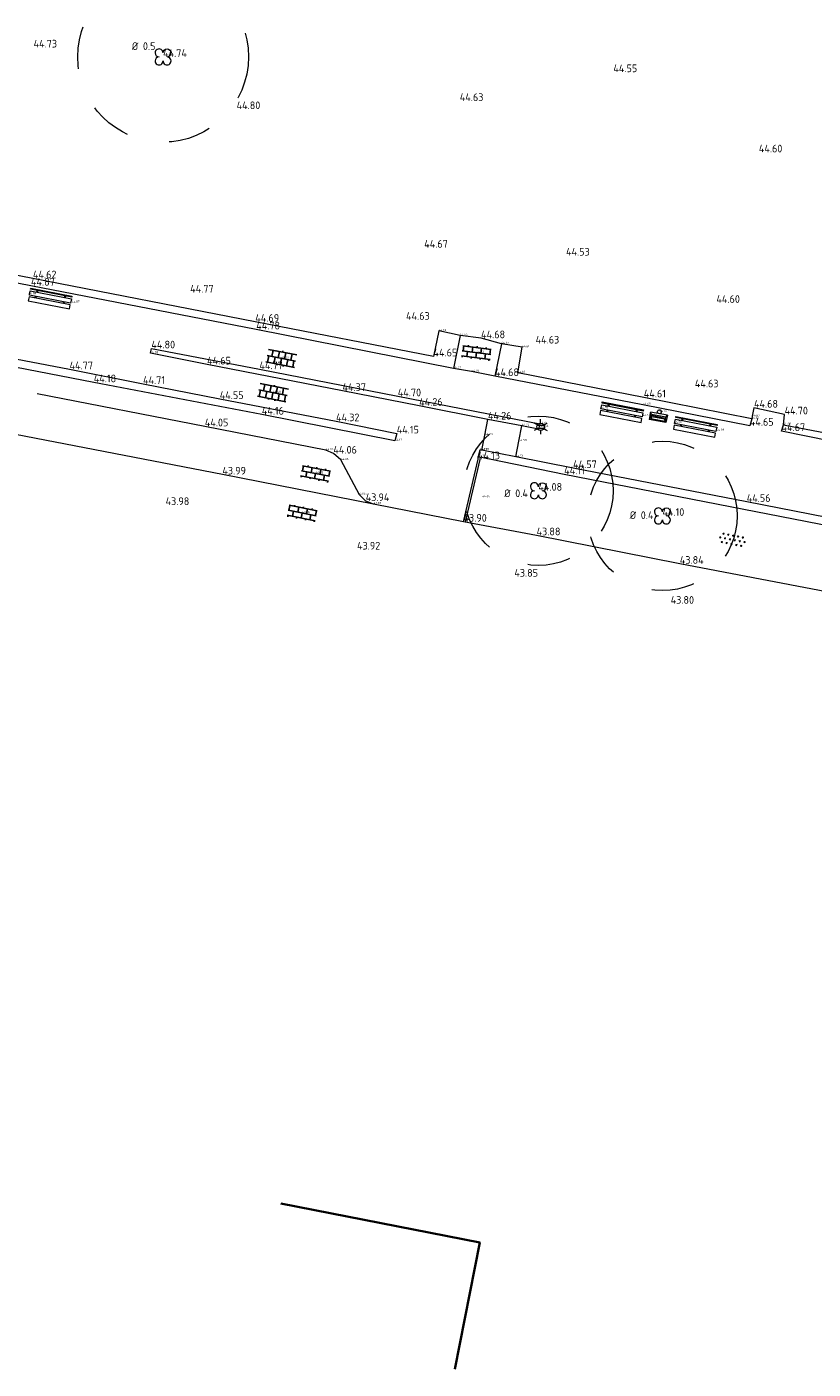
# Model space of a CAD drawing. Header units: metres. Extents: x 186395 to 186519, y 444379 to 444517.
# Tile 2 of 6: x 186421 to 186458, y 444379 to 444442. Entities that reach past the tile are written whole.
import ezdxf
from ezdxf.enums import TextEntityAlignment as Align

# ---------------------------------------------------------------- set-up
doc = ezdxf.new("R2010")
doc.units = ezdxf.units.M
for name, pattern in [('VH-OPSLUITBAND-SO', [10, 4, -2, 2, -2]), ('VH-RIJWIELPADBAND-SO', [20, 8, -2, 2, -2, 0, -2, 2, -2]), ('ZZ-HIDDEN-SO', [4, 2, -2])]:
    doc.linetypes.add(name, pattern=pattern)
doc.layers.get('0').update_dxf_attribs({"lineweight": 25})
for name, color, linetype, lineweight in [('B-ME-GR-BOOM_BOOMKRUIN-S', 94, 'Continuous', 18), ('B-ME-GR-BOOM_KRUIN-G', 94, 'ZZ-HIDDEN-SO', 13), ('B-ME-GR-PLANTSOEN-S', 84, 'Continuous', 18), ('B-ME-IE-MEUBILAIR_WEGMEUBILAIR_AFVALBAK-S', 7, 'Continuous', 18), ('B-ME-IE-MEUBILAIR_WEGMEUBILAIR_LICHTMAST-S', 7, 'Continuous', 18), ('B-ME-IE-MEUBILAIR_WEGMEUBILAIR_ZITBANK-S', 7, 'Continuous', 18), ('B-ME-IE-TERREINAFSCHEIDING_KUNSTMATIG_MUUR-G', 10, 'IE-TERREINAFSCHEIDING_KUNSTMATIG-SO', 18), ('B-ME-OG-BEBOUWING_HOOFDGEBOUW-G', 7, 'Continuous', 35), ('B-ME-OG-WEG_VOETPAD_TRAP-G', 7, 'Continuous', 18), ('B-ME-VH-KANTOPSLUITING_ACHTERKANTBAND-G', 250, 'Continuous', 13), ('B-ME-VH-KANTOPSLUITING_OPSLUITBAND_100-G', 150, 'VH-OPSLUITBAND-SO', 18), ('B-ME-VH-KANTOPSLUITING_RIJWIELPADBAND-G', 10, 'VH-RIJWIELPADBAND-SO', 18), ('B-ME-VH-KANTVERHARDING_TEGEL-G', 252, 'Continuous', 18), ('B-ME-VH-KLINKERS-G', 252, 'Continuous', 18), ('B-ME-VH-KLINKERS-S', 252, 'Continuous', 25), ('B-ME-VH-OPENVERHARDING_TEGEL-S', 252, 'Continuous', 25)]:
    doc.layers.add(name, color=color, linetype=linetype, lineweight=lineweight)
doc.layers.add('X-XX-AL-HOOGTELABEL_VERBORGEN-T18', color=2, linetype='Continuous', lineweight=18, plot=False)
for name, color, linetype in [('X-XX-AL-MEETPUNT_DATA_HOOGTE-T18', 150, 'Continuous'), ('X-XX-GR-BOOM_HOOGTE-T', 94, 'Continuous'), ('X-XX-GR-BOOM_KRUINBREEDTE-T', 94, 'Continuous'), ('X-XX-GR-BOOM_SOORT-T', 94, 'Continuous'), ('X-XX-GR-BOOM_STAMDIAMETER-T', 94, 'Continuous')]:
    doc.layers.add(name, color=color, linetype=linetype)
doc.styles.add('NLCS-ISO', font='NLCS-ISO.ttf')
doc.styles.add('NLCS-ISO-ANNOTATIVE-T18', font='NLCS-ISO.ttf', dxfattribs={"height": 1.8})
doc.styles.add('NLCS-ISO-M200-T18', font='NLCS-ISO.ttf', dxfattribs={"height": 0.36})
doc.linetypes.add('IE-TERREINAFSCHEIDING_KUNSTMATIG-SO', pattern='A,4,[82,NLCS.SHX,S=0.75,R=90,X=0,Y=0],4,-2', length=10)

# ---------------------------------------------------------------- blocks, each defined once
blk = doc.blocks.new('SGR-BOOM_GBKN_BESCHRIJVING-SO')
for centre, major_axis, start_param, end_param in [((-0.94, 0.94), (-0.663, 0.663), 0.785398, 2.356194), ((-0.94, 0.94), (0.663, 0.663), 5.497787, 8.63938), ((-0.94, -0.94), (0.663, 0.663), 0.785398, 2.356194), ((0.94, 0.94), (0.663, 0.663), 3.926991, 5.497787), ((-0.94, -0.94), (-0.663, 0.663), 0.785398, 3.926991), ((0.94, -0.94), (0.663, 0.663), 2.356194, 5.497787), ((0.94, -0.94), (-0.663, 0.663), 3.926991, 5.497787)]:
    blk.add_ellipse(centre, major_axis=major_axis, ratio=1, start_param=start_param, end_param=end_param)
at = {"extrusion": (0, 0, -1)}
blk.add_ellipse((0.94, 0.94), major_axis=(0.663, 0.663), ratio=1, start_param=3.926991, end_param=7.068583, dxfattribs=at)
at = {"layer": 'X-XX-GR-BOOM_HOOGTE-T', "ltscale": 0.1, "style": 'NLCS-ISO'}
blk.add_attdef('HOOGTE', text='', height=1.8, dxfattribs=at).set_placement((0.28, 3.67), align=Align.MIDDLE_RIGHT)
at = {"layer": 'X-XX-GR-BOOM_KRUINBREEDTE-T', "ltscale": 0.1, "style": 'NLCS-ISO'}
blk.add_attdef('KRUINBREEDTE', text='', height=1.8, dxfattribs=at).set_placement((0.28, 5.67), align=Align.MIDDLE_RIGHT)
at = {"layer": 'X-XX-GR-BOOM_SOORT-T', "ltscale": 0.1, "style": 'NLCS-ISO'}
blk.add_attdef('SOORT', text='', height=1.8, dxfattribs=at).set_placement((0.28, 9.69), align=Align.MIDDLE_RIGHT)
at = {"layer": 'X-XX-GR-BOOM_STAMDIAMETER-T', "ltscale": 0.1, "style": 'NLCS-ISO'}
blk.add_attdef('STAMDIAMETER', text='', height=1.8, dxfattribs=at).set_placement((0.28, 7.68), align=Align.MIDDLE_RIGHT)
blk = doc.blocks.new('B-SIE-WEG_LICHTMAST-SO')
at = {"color": 0, "linetype": 'ByBlock', "lineweight": -2}
for points in [[(-0.76, 0.44), (-1.52, 0.87)], [(-0.8, 0.35), (0.8, 0.35)], [(0, 0.87), (0, 1.75)], [(0.76, 0.44), (1.52, 0.87)], [(-0.76, -0.44), (-1.52, -0.88)], [(-0.8, -0.35), (0.8, -0.35)], [(0, -0.88), (0, -1.75)], [(0.76, -0.44), (1.52, -0.88)]]:
    blk.add_lwpolyline(points, dxfattribs=at)
blk.add_circle((0, 0), 0.875, dxfattribs=at)
at = {"color": 0, "linetype": 'ByBlock', "lineweight": -2, "style": 'NLCS-ISO-ANNOTATIVE-T18'}
blk.add_attdef('SYMBOOL', (2.5, -2.5), '', height=1.8, dxfattribs=at)
blk = doc.blocks.new('SVH-TEGEL-SO')
for p, q in [((-3.39, 1.5), (3.39, 1.5)), ((-3.39, 0), (3.39, 0)), ((-3, 0), (-3, -1.5)), ((-2.25, 1.5), (-2.25, 0)), ((-1.5, 1.62), (-1.5, 1.5)), ((-1.5, 0), (-1.5, -1.5)), ((-0.75, 1.5), (-0.75, 0)), ((0, 1.81), (0, 1.5)), ((0, 0), (0, -1.5)), ((0.75, 1.5), (0.75, 0)), ((1.5, 1.62), (1.5, 1.5)), ((1.5, 0), (1.5, -1.5)), ((2.25, 1.5), (2.25, 0)), ((3, 0), (3, -1.5)), ((-3.39, -1.5), (3.39, -1.5)), ((-0.75, -1.5), (-0.75, -1.77)), ((0.75, -1.5), (0.75, -1.77))]:
    blk.add_line(p, q)
blk = doc.blocks.new('SVH-KLKR_KLINKERS-SO')
at = {"color": 0}
for p, q in [((-3.35, 1.2), (3.35, 1.2)), ((-3.35, 0), (3.35, 0)), ((-3.15, 1.2), (-3.15, 0)), ((-2.1, 1.5), (-2.1, 1.2)), ((-2.1, 0), (-2.1, -1.2)), ((-1.05, 1.2), (-1.05, 0)), ((0, 1.5), (0, 1.2)), ((0, 0), (0, -1.2)), ((1.05, 1.2), (1.05, 0)), ((2.1, 1.5), (2.1, 1.2)), ((2.1, 0), (2.1, -1.2)), ((3.15, 1.2), (3.15, 0)), ((-3.35, -1.2), (3.35, -1.2)), ((-3.15, -1.2), (-3.15, -1.5)), ((-1.05, -1.2), (-1.05, -1.5)), ((1.05, -1.2), (1.05, -1.5)), ((3.15, -1.2), (3.15, -1.5))]:
    blk.add_line(p, q, dxfattribs=at)
blk = doc.blocks.new('SIE-WEG_AFVALBAK_01-SO')
for p, q in [((2, -0.45), (-2, -0.45)), ((-1.7, -0.98), (-2, -0.45)), ((-2, -0.45), (-2, -2.2)), ((-1.7, -1.26), (-2, -2.2)), ((2, -2.2), (-2, -2.2)), ((1.7, -0.98), (-1.7, -0.98)), ((-1.7, -1.26), (-1.7, -0.98)), ((1.7, -1.26), (-1.7, -1.26)), ((-1.51, -1.48), (-1.67, -1.98)), ((1.67, -1.98), (-1.67, -1.98)), ((1.51, -1.48), (-1.51, -1.48)), ((1.51, -1.48), (1.67, -1.98)), ((1.7, -0.98), (2, -0.45)), ((1.7, -1.26), (1.7, -0.98)), ((1.7, -1.26), (2, -2.2)), ((2, -0.45), (2, -2.2))]:
    blk.add_line(p, q)
blk.add_circle((0, 0), 0.454)
blk = doc.blocks.new('SGR-PLANTSOEN-SO')
at = {"linetype": 'Continuous', "ltscale": 0.1}
for p, q in [((-2.71, 0.1), (-3.06, -0.1)), ((-3.06, 0.1), (-2.71, -0.1)), ((-2.89, 0.2), (-2.89, -0.2)), ((-2.14, 1.1), (-2.48, 0.9)), ((-2.48, 1.1), (-2.14, 0.9)), ((-2.31, 1.2), (-2.31, 0.8)), ((-1.56, 0.1), (-1.91, -0.1)), ((-1.91, 0.1), (-1.56, -0.1)), ((-1.73, 0.2), (-1.73, -0.2)), ((-0.98, 1.1), (-1.33, 0.9)), ((-1.33, 1.1), (-0.98, 0.9)), ((-1.15, 1.2), (-1.15, 0.8)), ((-0.4, 0.1), (-0.75, -0.1)), ((-0.75, 0.1), (-0.4, -0.1)), ((-0.58, 0.2), (-0.58, -0.2)), ((0.17, 1.1), (-0.17, 0.9)), ((-0.17, 1.1), (0.17, 0.9)), ((0, 1.2), (0, 0.8)), ((0.75, 0.1), (0.4, -0.1)), ((0.4, 0.1), (0.75, -0.1)), ((0.58, 0.2), (0.58, -0.2)), ((1.33, 1.1), (0.98, 0.9)), ((0.98, 1.1), (1.33, 0.9)), ((1.15, 1.2), (1.15, 0.8)), ((1.91, 0.1), (1.56, -0.1)), ((1.56, 0.1), (1.91, -0.1)), ((1.73, 0.2), (1.73, -0.2)), ((2.48, 1.1), (2.14, 0.9)), ((2.14, 1.1), (2.48, 0.9)), ((2.31, 1.2), (2.31, 0.8)), ((3.06, 0.1), (2.71, -0.1)), ((2.71, 0.1), (3.06, -0.1)), ((2.89, 0.2), (2.89, -0.2)), ((-2.14, -0.9), (-2.48, -1.1)), ((-2.48, -0.9), (-2.14, -1.1)), ((-2.31, -0.8), (-2.31, -1.2)), ((-0.98, -0.9), (-1.33, -1.1)), ((-1.33, -0.9), (-0.98, -1.1)), ((-1.15, -0.8), (-1.15, -1.2)), ((0.17, -0.9), (-0.17, -1.1)), ((-0.17, -0.9), (0.17, -1.1)), ((0, -0.8), (0, -1.2)), ((1.33, -0.9), (0.98, -1.1)), ((0.98, -0.9), (1.33, -1.1)), ((1.15, -0.8), (1.15, -1.2)), ((2.48, -0.9), (2.14, -1.1)), ((2.14, -0.9), (2.48, -1.1)), ((2.31, -0.8), (2.31, -1.2))]:
    blk.add_line(p, q, dxfattribs=at)
blk = doc.blocks.new('SIE-WEG_ZITBANK_MET_LEUNING')
blk.add_hatch(color=256).paths.add_polyline_path([(-0.984, 0.302), (-0.984, 0.253), (0.984, 0.253), (0.984, 0.302)])
for p, q in [((-0.689, 0.253), (-0.689, 0.172)), ((-0.64, 0.253), (-0.64, 0.172)), ((0.64, 0.253), (0.64, 0.172)), ((0.689, 0.253), (0.689, 0.172)), ((-0.689, -0.105), (-0.689, -0.025)), ((-0.64, -0.105), (-0.64, -0.025)), ((0.64, -0.105), (0.64, -0.025)), ((0.689, -0.105), (0.689, -0.025))]:
    blk.add_line(p, q)
at = {"flags": 128}
for points in [[(-0.984, 0.253), (-0.984, 0.302), (0.984, 0.302), (0.984, 0.253)], [(0.984, 0.172), (0.984, -0.025), (-0.984, -0.025), (-0.984, 0.172)], [(-0.984, -0.105), (-0.984, -0.302), (0.984, -0.302), (0.984, -0.105)]]:
    blk.add_lwpolyline(points, close=True, dxfattribs=at)

msp = doc.modelspace()

# ---------------------------------------------------------------- linework, layer by layer
at = {"layer": 'B-ME-GR-BOOM_KRUIN-G'}
for centre, radius in [((186427.761, 444440.337), 4), ((186445.344, 444420.001), 3.5), ((186451.156, 444418.822), 3.5)]:
    msp.add_circle(centre, radius, dxfattribs=at)
at = {"layer": 'B-ME-IE-TERREINAFSCHEIDING_KUNSTMATIG_MUUR-G'}
for points in [[(186441.674, 444427.272), (186441.361, 444425.733), (186432.125, 444427.561), (186421.571, 444429.611), (186410.039, 444431.836), (186409.307, 444432.01), (186408.454, 444432.449), (186407.36, 444433.511), (186406.813, 444434.627), (186406.585, 444435.966), (186406.653, 444436.631), (186408.057, 444443.73), (186409.204, 444449.471), (186410.559, 444456.381), (186412.069, 444463.915), (186412.573, 444466.675), (186414.044, 444470.857), (186416.007, 444476.466), (186418.713, 444483.956), (186422.509, 444494.624), (186424.566, 444500.433), (186427.712, 444509.189), (186428.931, 444512.829)], [(186441.674, 444427.272), (186440.673, 444427.489), (186440.429, 444426.296), (186432.081, 444427.919), (186421.664, 444429.957), (186410.076, 444432.205), (186409.447, 444432.344), (186408.625, 444432.742), (186407.681, 444433.693), (186407.158, 444434.746), (186406.953, 444435.931), (186407.012, 444436.614), (186408.407, 444443.629)], [(186396.518, 444429.348), (186400.266, 444428.655), (186400.542, 444430.149), (186404.778, 444429.272), (186413.8, 444427.52), (186423.379, 444425.695), (186426.823, 444425.008), (186430.415, 444424.302), (186435.865, 444423.259), (186438.706, 444422.684), (186438.622, 444422.343), (186432.386, 444423.568), (186424.513, 444425.082), (186419.274, 444426.095), (186407.988, 444428.282), (186400.795, 444429.72), (186400.538, 444428.272), (186396.623, 444428.987)], [(186455.336, 444423.379), (186450.28, 444424.374), (186444.38, 444425.535), (186444.588, 444426.725), (186443.613, 444426.893), (186443.31, 444425.375)], [(186455.336, 444423.379), (186455.248, 444423.048), (186450.241, 444424.028), (186443.31, 444425.375)]]:
    msp.add_lwpolyline(points, dxfattribs=at)
for points in [[(186445.416, 444423.134), (186445.347, 444422.885), (186444.562, 444423.041), (186442.981, 444423.338), (186439.759, 444423.981), (186436.166, 444424.678), (186429.823, 444425.918), (186427.17, 444426.445), (186427.213, 444426.672), (186432.274, 444425.698), (186438.755, 444424.427)], [(186456.737, 444422.798), (186456.82, 444423.09), (186460.833, 444422.327), (186465.811, 444421.346), (186465.768, 444421.024), (186461.276, 444421.87)], [(186473.524, 444415.542), (186473.558, 444415.89), (186470.824, 444416.418), (186463.328, 444417.866), (186455.103, 444419.477), (186446.97, 444421.061), (186444.285, 444421.592), (186442.687, 444421.904), (186442.601, 444421.903), (186442.526, 444421.604), (186446.551, 444420.773), (186458.495, 444418.443)]]:
    msp.add_lwpolyline(points, close=True, dxfattribs=at)
at = {"layer": 'B-ME-OG-BEBOUWING_HOOFDGEBOUW-G'}
msp.add_lwpolyline([(186433.271, 444386.584), (186442.596, 444384.767), (186441.436, 444378.825)], dxfattribs=at)
at = {"layer": 'B-ME-OG-WEG_VOETPAD_TRAP-G'}
for points in [[(186442.687, 444421.904), (186442.842, 444422.611), (186442.981, 444423.338)], [(186444.285, 444421.592), (186444.43, 444422.325), (186444.562, 444423.041)]]:
    msp.add_lwpolyline(points, dxfattribs=at)
at = {"layer": 'B-ME-VH-KANTOPSLUITING_ACHTERKANTBAND-G'}
msp.add_lwpolyline([(186441.933, 444418.525), (186442.614, 444421.459), (186442.626, 444421.596)], dxfattribs=at)
at = {"layer": 'B-ME-VH-KANTOPSLUITING_OPSLUITBAND_100-G'}
msp.add_lwpolyline([(186441.836, 444418.548), (186442.515, 444421.475), (186442.526, 444421.604)], dxfattribs=at)
at = {"layer": 'B-ME-VH-KANTOPSLUITING_RIJWIELPADBAND-G'}
msp.add_lwpolyline([(186474.116, 444414.813), (186474.291, 444414.856), (186474.315, 444414.512), (186474.046, 444414.209), (186473.299, 444413.959), (186471.766, 444413.584), (186470.22, 444413.381), (186468.634, 444413.41), (186467.075, 444413.64), (186458.849, 444415.263), (186451.969, 444416.575), (186445.258, 444417.91), (186441.836, 444418.548), (186437.625, 444419.375), (186437.253, 444419.516), (186436.958, 444419.816), (186436.093, 444421.442), (186435.739, 444421.743), (186435.384, 444421.904), (186429.715, 444423.019), (186420.109, 444424.885), (186408.48, 444427.135), (186402.625, 444428.252)], dxfattribs=at)
at = {"layer": 'B-ME-VH-KANTVERHARDING_TEGEL-G'}
msp.add_lwpolyline([(186456.82, 444423.09), (186456.878, 444423.577), (186455.444, 444423.894), (186455.358, 444423.489), (186455.336, 444423.379)], dxfattribs=at)
at = {"layer": 'B-ME-VH-KLINKERS-G'}
for points in [[(186443.613, 444426.893), (186442.659, 444427.147), (186441.674, 444427.272)], [(186437.625, 444419.375), (186430.538, 444420.76), (186419.457, 444422.906), (186407.246, 444425.281), (186404.062, 444425.883)], [(186443.31, 444425.375), (186442.214, 444425.583), (186441.361, 444425.733)]]:
    msp.add_lwpolyline(points, dxfattribs=at)

# ---------------------------------------------------------------- block references
at = {"layer": 'B-ME-GR-BOOM_BOOMKRUIN-S'}
ref = msp.add_blockref('SGR-BOOM_GBKN_BESCHRIJVING-SO', (186427.761, 444440.337), dxfattribs=dict(at, xscale=0.2, yscale=0.2, zscale=0.2))
ref.add_attrib('STAMDIAMETER', '%%C 0.5', dxfattribs={"layer": 'X-XX-GR-BOOM_STAMDIAMETER-T', "ltscale": 0.1, "height": 0.36, "style": 'NLCS-ISO'}).set_placement((186427.404, 444440.84), align=Align.MIDDLE_RIGHT)
ref = msp.add_blockref('SGR-BOOM_GBKN_BESCHRIJVING-SO', (186445.344, 444420.001), dxfattribs=dict(at, xscale=0.2, yscale=0.2, zscale=0.2))
ref.add_attrib('STAMDIAMETER', '%%C 0.4', dxfattribs={"layer": 'X-XX-GR-BOOM_STAMDIAMETER-T', "ltscale": 0.1, "height": 0.36, "style": 'NLCS-ISO'}).set_placement((186444.853, 444419.882), align=Align.MIDDLE_RIGHT)
ref = msp.add_blockref('SGR-BOOM_GBKN_BESCHRIJVING-SO', (186451.156, 444418.822), dxfattribs=dict(at, xscale=0.2, yscale=0.2, zscale=0.2))
ref.add_attrib('STAMDIAMETER', '%%C 0.4', dxfattribs={"layer": 'X-XX-GR-BOOM_STAMDIAMETER-T', "ltscale": 0.1, "height": 0.36, "style": 'NLCS-ISO'}).set_placement((186450.734, 444418.855), align=Align.MIDDLE_RIGHT)
at = {"layer": 'B-ME-GR-PLANTSOEN-S', "xscale": 0.2000000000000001, "yscale": 0.2000000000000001, "zscale": 0.2000000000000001, "rotation": 348.9580457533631}
msp.add_blockref('SGR-PLANTSOEN-SO', (186454.427, 444417.701), dxfattribs=at)
at = {"layer": 'B-ME-IE-MEUBILAIR_WEGMEUBILAIR_AFVALBAK-S', "xscale": 0.2, "yscale": 0.2, "zscale": 0.2, "rotation": 348.9784629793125}
msp.add_blockref('SIE-WEG_AFVALBAK_01-SO', (186451.014, 444423.703), dxfattribs=at)
at = {"layer": 'B-ME-IE-MEUBILAIR_WEGMEUBILAIR_LICHTMAST-S', "xscale": 0.2, "yscale": 0.2, "zscale": 0.2}
msp.add_blockref('B-SIE-WEG_LICHTMAST-SO', (186445.449, 444422.998), dxfattribs=at)
at = {"layer": 'B-ME-IE-MEUBILAIR_WEGMEUBILAIR_ZITBANK-S'}
for p, rotation in [((186422.47, 444429.009), 349.0286933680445), ((186449.244, 444423.677), 349.0019908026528), ((186452.698, 444422.996), 348.9427284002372)]:
    msp.add_blockref('SIE-WEG_ZITBANK_MET_LEUNING', p, dxfattribs=dict(at, rotation=rotation))
at = {"layer": 'B-ME-VH-KLINKERS-S', "xscale": 0.2, "yscale": 0.2, "zscale": 0.2}
for p, rotation in [((186442.444, 444426.474), 352.624113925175), ((186434.906, 444420.807), 348.9427944), ((186434.278, 444418.956), 348.9427945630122)]:
    msp.add_blockref('SVH-KLKR_KLINKERS-SO', p, dxfattribs=dict(at, rotation=rotation))
at = {"layer": 'B-ME-VH-OPENVERHARDING_TEGEL-S', "xscale": 0.2, "yscale": 0.2, "zscale": 0.2, "rotation": 348.9427944}
for p in [(186433.304, 444426.203), (186432.911, 444424.599)]:
    msp.add_blockref('SVH-TEGEL-SO', p, dxfattribs=at)

# ---------------------------------------------------------------- texts
at = {"layer": 'X-XX-AL-HOOGTELABEL_VERBORGEN-T18', "style": 'NLCS-ISO-M200-T18'}
for s, p in [('44.89', (186421.455, 444429.199)), ('44.87', (186423.486, 444428.819)), ('44.62', (186440.673, 444427.489)), ('44.63', (186441.674, 444427.272)), ('44.67', (186443.613, 444426.893)), ('44.61', (186444.588, 444426.725)), ('44.78', (186427.17, 444426.445)), ('44.76', (186433.304, 444426.203)), ('44.71', (186442.444, 444426.474)), ('44.67', (186441.361, 444425.733)), ('44.70', (186442.214, 444425.583)), ('44.61', (186444.38, 444425.535)), ('44.48', (186432.911, 444424.599)), ('44.70', (186448.256, 444423.852)), ('44.69', (186450.231, 444423.502)), ('44.68', (186450.241, 444424.028)), ('44.70', (186451.014, 444423.703)), ('44.67', (186455.358, 444423.489)), ('44.60', (186444.562, 444423.041)), ('44.62', (186445.347, 444422.885)), ('44.64', (186445.416, 444423.134)), ('44.64', (186445.449, 444422.998)), ('44.70', (186451.709, 444423.18)), ('44.69', (186453.687, 444422.811)), ('44.67', (186455.336, 444423.379)), ('44.68', (186456.82, 444423.09)), ('44.13', (186438.622, 444422.343)), ('44.23', (186442.842, 444422.611)), ('44.58', (186444.43, 444422.325)), ('44.05', (186435.384, 444421.904)), ('44.14', (186442.526, 444421.604)), ('44.17', (186442.601, 444421.903)), ('44.20', (186442.687, 444421.904)), ('44.51', (186444.285, 444421.592)), ('44.05', (186436.093, 444421.442)), ('44.02', (186434.906, 444420.807)), ('43.95', (186436.958, 444419.816)), ('44.05', (186442.72, 444419.688)), ('43.93', (186437.625, 444419.375)), ('43.96', (186434.278, 444418.956))]:
    msp.add_text(s, height=0.1, dxfattribs=at).set_placement(p)
at = {"layer": 'X-XX-AL-MEETPUNT_DATA_HOOGTE-T18', "style": 'NLCS-ISO-ANNOTATIVE-T18'}
for s, p in [('44.73', (186421.694, 444440.776)), ('44.74', (186427.761, 444440.337)), ('44.55', (186448.856, 444439.621)), ('44.63', (186441.66, 444438.268)), ('44.80', (186431.206, 444437.888)), ('44.60', (186455.672, 444435.861)), ('44.67', (186439.994, 444431.391)), ('44.53', (186446.639, 444431.024)), ('44.87', (186421.571, 444429.611)), ('44.62', (186421.664, 444429.957)), ('44.77', (186429.029, 444429.288)), ('44.60', (186453.683, 444428.807)), ('44.69', (186432.081, 444427.919)), ('44.78', (186432.125, 444427.561)), ('44.63', (186439.144, 444428.013)), ('44.68', (186442.659, 444427.147)), ('44.80', (186427.213, 444426.672)), ('44.65', (186440.429, 444426.296)), ('44.63', (186445.213, 444426.9)), ('44.77', (186423.379, 444425.695)), ('44.65', (186429.823, 444425.918)), ('44.77', (186432.274, 444425.698)), ('44.18', (186424.513, 444425.082)), ('44.68', (186443.31, 444425.375)), ('44.71', (186426.823, 444425.008)), ('44.37', (186436.166, 444424.678)), ('44.70', (186438.755, 444424.427)), ('44.63', (186452.673, 444424.844)), ('44.55', (186430.415, 444424.302)), ('44.26', (186439.759, 444423.981)), ('44.61', (186450.28, 444424.374)), ('44.68', (186455.444, 444423.894)), ('44.16', (186432.386, 444423.568)), ('44.32', (186435.865, 444423.259)), ('44.26', (186442.981, 444423.338)), ('44.70', (186456.878, 444423.577)), ('44.05', (186429.715, 444423.019)), ('44.15', (186438.706, 444422.684)), ('44.65', (186455.248, 444423.048)), ('44.67', (186456.737, 444422.798)), ('44.06', (186435.739, 444421.743)), ('44.13', (186442.515, 444421.475)), ('43.99', (186430.538, 444420.76)), ('44.11', (186446.551, 444420.773)), ('44.57', (186446.97, 444421.061)), ('43.94', (186437.253, 444419.516)), ('44.08', (186445.344, 444420.001)), ('44.56', (186455.103, 444419.477)), ('43.98', (186427.878, 444419.33)), ('44.10', (186451.156, 444418.822)), ('43.90', (186441.836, 444418.548)), ('43.88', (186445.258, 444417.91)), ('43.92', (186436.847, 444417.244)), ('43.84', (186451.969, 444416.575)), ('43.85', (186444.217, 444415.97)), ('43.80', (186451.541, 444414.702))]:
    msp.add_text(s, height=0.36, dxfattribs=at).set_placement(p)

doc.saveas('drawing.dxf')
